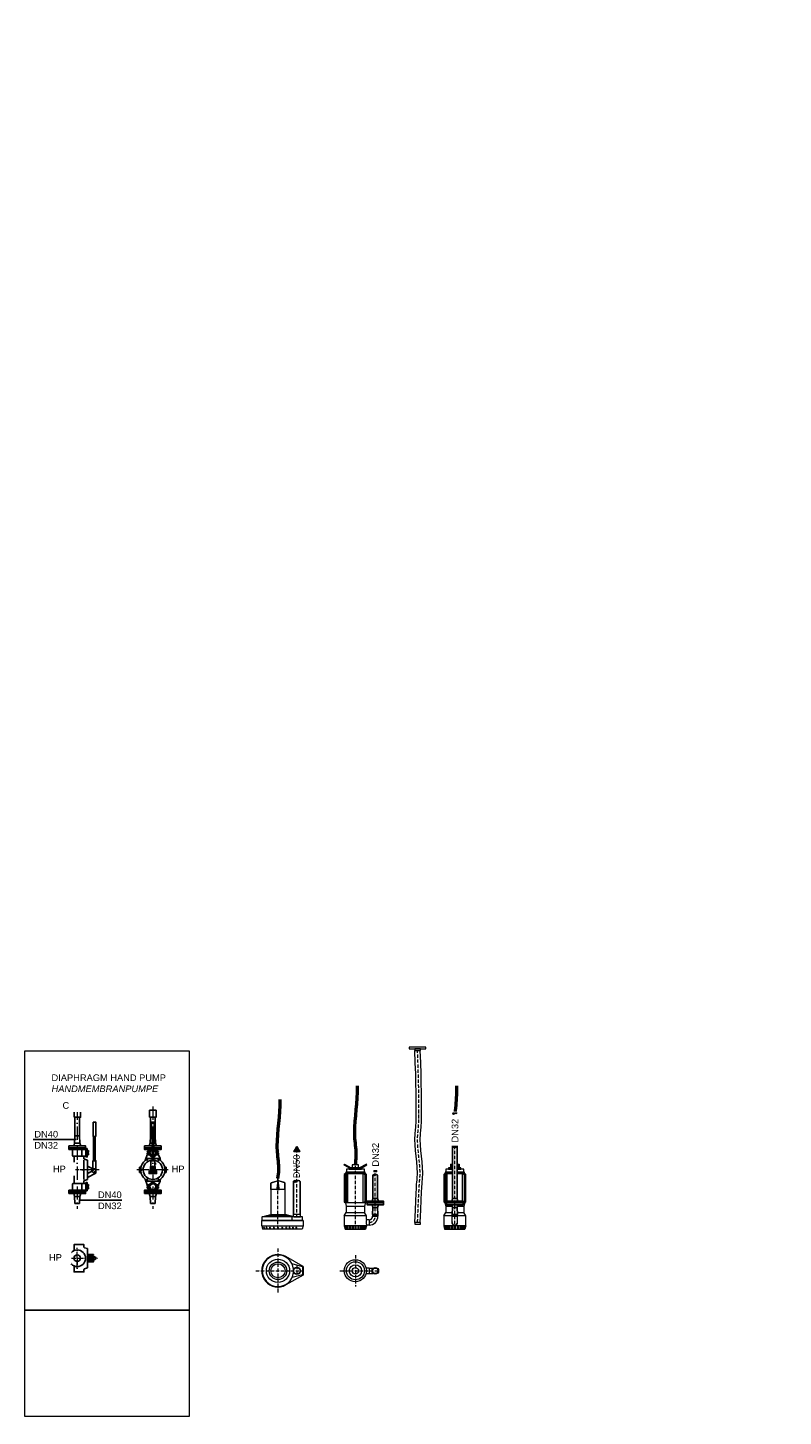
# Model space of a CAD drawing. Header units: millimetres. Extents: x -48448 to 452754, y -13941 to 17062.
# Tile 36 of 256: x 1033 to 7856, y -13941 to -1403. Entities that reach past the tile are written whole.
import ezdxf

# ---------------------------------------------------------------- set-up
doc = ezdxf.new("R2010")
doc.units = ezdxf.units.MM
doc.linetypes.add('ACAD_ISO10W100', pattern=[18, 12, -3, 0, -3])
doc.linetypes.add('JIS_02_1.0', pattern=[2, 1, -1])
doc.layers.add('Bemaßung', color=7, linetype='Continuous', lineweight=13)
doc.layers.add('Beschriftung', color=7, linetype='Continuous')
doc.layers.add('Detail Rohrdurchführung', color=7, linetype='Continuous')
doc.styles.add('LBB3.5M1000', font='isocp.shx', dxfattribs={"height": 3.5})

msp = doc.modelspace()

# ---------------------------------------------------------------- hatches: boundary and pattern name
h = msp.add_hatch(color=256)
h.dxf.hatch_style = 1
h.paths.add_polyline_path([(4171.904, -11763.662, 0.430570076), (4150.704, -11763.662, 0.430570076)])
at = {"layer": 'Bemaßung'}
h = msp.add_hatch(color=256, dxfattribs=at)
h.dxf.hatch_style = 1
h.paths.add_polyline_path([(4902.787, -11512.365), (4889.57, -11489.472), (4876.353, -11512.365)])
h = msp.add_hatch(color=256, dxfattribs=at)
h.dxf.hatch_style = 1
h.paths.add_polyline_path([(4185.121, -11730.224), (4171.904, -11707.331), (4158.687, -11730.224)])

# ---------------------------------------------------------------- linework, layer by layer
at = {"linetype": 'ACAD_ISO10W100', "lineweight": 18, "ltscale": 10}
for p, q in [((1479.808, -11144.326), (1479.808, -12066.783)), ((2162.61, -11144.326), (2162.61, -12066.783)), ((1676.712, -11715.09), (1420.637, -11715.09)), ((1625.069, -11715.09), (1468.15, -11715.09)), ((2307.871, -11715.09), (2017.349, -11715.09))]:
    msp.add_line(p, q, dxfattribs=at)
for p, q in [((1404.808, -11532.09), (1404.808, -11516.09)), ((1432.265, -11532.09), (1404.808, -11532.09)), ((1432.265, -11532.09), (1558.168, -11532.09)), ((1455.658, -11474.09), (1447.808, -11500.09)), ((1455.658, -11474.09), (1458.608, -11410.09)), ((1455.658, -11474.09), (1503.958, -11474.09)), ((1458.608, -11410.09), (1501.008, -11410.09)), ((1501.008, -11410.09), (1503.958, -11474.09)), ((1503.958, -11474.09), (1511.808, -11500.09)), ((1522.352, -11592.329), (1522.352, -11532.09)), ((1554.808, -11532.09), (1554.808, -11516.09)), ((1558.168, -11532.09), (1558.168, -11592.329)), ((2120.067, -11549.324), (2120.067, -11532.09)), ((2138.46, -11474.09), (2130.61, -11500.09)), ((2138.46, -11474.09), (2141.41, -11410.09)), ((2138.46, -11474.09), (2155.021, -11474.09)), ((2170.13, -11474.09), (2186.76, -11474.09)), ((2183.81, -11410.09), (2186.76, -11474.09)), ((2186.76, -11474.09), (2194.61, -11500.09)), ((2205.153, -11549.324), (2205.153, -11532.09)), ((1437.265, -11587.329), (1437.265, -11537.09)), ((1558.168, -11592.329), (1442.265, -11592.329)), ((1540.181, -11628.632), (1540.181, -11801.549)), ((1570.234, -11557.186), (1578.234, -11558.257)), ((1570.234, -11565.186), (1578.234, -11564.115)), ((1572.146, -11557.442), (1573.025, -11552.252)), ((1572.146, -11564.93), (1573.025, -11570.12)), ((1573.729, -11627.59), (1573.729, -11802.59)), ((1578.234, -11558.257), (1581.015, -11554.276)), ((1578.234, -11564.115), (1581.015, -11568.096)), ((2093.159, -11630.257), (2097.859, -11612.717)), ((2097.859, -11612.717), (2114.115, -11572.73)), ((2097.859, -11612.717), (2155.051, -11612.717)), ((2120.099, -11549.322), (2111.344, -11549.791)), ((2111.344, -11557.186), (2111.344, -11549.791)), ((2111.344, -11572.582), (2111.344, -11565.186)), ((2120.099, -11573.05), (2111.344, -11572.582)), ((2117.182, -11565.186), (2117.334, -11564.813)), ((2117.182, -11565.186), (2117.334, -11564.813)), ((2120.099, -11549.436), (2120.495, -11557.409)), ((2120.099, -11572.936), (2120.495, -11564.963)), ((2123.526, -11549.436), (2123.13, -11557.409)), ((2123.526, -11572.936), (2123.13, -11564.963)), ((2126.911, -11548.957), (2123.524, -11549.138)), ((2126.911, -11573.415), (2123.524, -11573.234)), ((2170.16, -11612.717), (2227.361, -11612.717)), ((2180.516, -11655.34), (2185.916, -11655.34)), ((2198.309, -11548.957), (2201.696, -11549.138)), ((2198.309, -11573.415), (2201.696, -11573.234)), ((2201.695, -11549.436), (2202.09, -11557.409)), ((2201.695, -11572.936), (2202.09, -11564.963)), ((2205.121, -11549.436), (2204.725, -11557.409)), ((2205.121, -11572.936), (2204.725, -11564.963)), ((2205.121, -11549.322), (2213.876, -11549.791)), ((2205.121, -11573.05), (2213.876, -11572.582)), ((2208.038, -11565.186), (2207.886, -11564.813)), ((2208.038, -11565.186), (2207.886, -11564.813)), ((2227.361, -11612.717), (2211.105, -11572.73)), ((2213.876, -11557.186), (2213.876, -11549.791)), ((2213.876, -11572.582), (2213.876, -11565.186)), ((2232.061, -11630.257), (2227.361, -11612.717)), ((1573.729, -11681.582), (1619.221, -11706.304)), ((1573.729, -11748.598), (1619.221, -11723.877)), ((1573.729, -11785.063), (1642.846, -11747.502)), ((1612.657, -11727.444), (1631, -11745.787)), ((1616.987, -11705.09), (1648.071, -11705.09)), ((1648.071, -11705.09), (1648.071, -11738.716)), ((2041.11, -11740.09), (2041.11, -11690.09)), ((2041.11, -11690.09), (2055.862, -11690.09)), ((2041.11, -11709.59), (2044.013, -11709.59)), ((2041.11, -11720.59), (2044.013, -11720.59)), ((2041.11, -11740.09), (2055.862, -11740.09)), ((2140.308, -11692.8), (2145.404, -11683.974)), ((2150.5, -11692.8), (2162.61, -11680.69)), ((2162.61, -11680.69), (2174.721, -11692.8)), ((2184.912, -11692.8), (2179.816, -11683.974)), ((2180.516, -11662.54), (2185.916, -11662.54)), ((2284.11, -11690.09), (2269.358, -11690.09)), ((2284.11, -11740.09), (2269.358, -11740.09)), ((2284.11, -11709.59), (2281.208, -11709.59)), ((2284.11, -11720.59), (2281.208, -11720.59)), ((2284.11, -11740.09), (2284.11, -11690.09)), ((1432.265, -11898.09), (1404.808, -11898.09)), ((1404.808, -11898.09), (1404.808, -11914.09)), ((1432.265, -11898.09), (1558.168, -11898.09)), ((1437.265, -11842.851), (1437.265, -11893.09)), ((1558.168, -11837.851), (1442.265, -11837.851)), ((1522.352, -11837.851), (1522.352, -11898.09)), ((1554.808, -11898.09), (1554.808, -11914.09)), ((1558.168, -11898.09), (1558.168, -11837.851)), ((1570.234, -11864.994), (1578.234, -11866.066)), ((1570.234, -11872.994), (1578.234, -11871.923)), ((1572.146, -11865.25), (1573.025, -11860.061)), ((1572.146, -11872.738), (1573.025, -11877.928)), ((1578.234, -11866.066), (1581.015, -11862.084)), ((1578.234, -11871.923), (1581.015, -11875.904)), ((2093.159, -11799.924), (2097.859, -11817.463)), ((2097.859, -11817.463), (2227.361, -11817.463)), ((2097.859, -11817.463), (2114.115, -11857.451)), ((2120.099, -11857.13), (2111.344, -11857.599)), ((2111.344, -11857.599), (2111.344, -11864.994)), ((2111.344, -11872.994), (2111.344, -11880.39)), ((2120.099, -11880.859), (2111.344, -11880.39)), ((2117.182, -11864.994), (2117.334, -11865.368)), ((2120.067, -11880.857), (2120.067, -11898.09)), ((2120.099, -11857.244), (2120.495, -11865.218)), ((2120.099, -11880.744), (2120.495, -11872.771)), ((2123.526, -11857.244), (2123.13, -11865.218)), ((2123.526, -11880.744), (2123.13, -11872.771)), ((2126.911, -11856.765), (2123.524, -11856.947)), ((2126.911, -11881.224), (2123.524, -11881.042)), ((2198.309, -11856.765), (2201.696, -11856.947)), ((2198.309, -11881.224), (2201.696, -11881.042)), ((2201.695, -11857.244), (2202.09, -11865.218)), ((2201.695, -11880.744), (2202.09, -11872.771)), ((2205.121, -11857.244), (2204.725, -11865.218)), ((2205.121, -11880.744), (2204.725, -11872.771)), ((2205.121, -11857.13), (2213.876, -11857.599)), ((2205.121, -11880.859), (2213.876, -11880.39)), ((2205.153, -11880.857), (2205.153, -11898.09)), ((2208.038, -11864.994), (2207.886, -11865.368)), ((2227.361, -11817.463), (2211.105, -11857.451)), ((2213.876, -11857.599), (2213.876, -11864.994)), ((2213.876, -11872.994), (2213.876, -11880.39)), ((2232.061, -11799.924), (2227.361, -11817.463)), ((1455.658, -11956.09), (1447.808, -11930.09)), ((1455.658, -11956.09), (1503.958, -11956.09)), ((1455.658, -11956.09), (1458.608, -12020.09)), ((1458.608, -12020.09), (1501.008, -12020.09)), ((1501.008, -12020.09), (1503.958, -11956.09)), ((1503.958, -11956.09), (1511.808, -11930.09)), ((2138.46, -11956.09), (2130.61, -11930.09)), ((2138.46, -11956.09), (2186.76, -11956.09)), ((2138.46, -11956.09), (2141.41, -12020.09)), ((2141.41, -12020.09), (2183.81, -12020.09)), ((2183.81, -12020.09), (2186.76, -11956.09)), ((2186.76, -11956.09), (2194.61, -11930.09)), ((4150.704, -11974.792), (4143.904, -11998.792)), ((4150.704, -12054.792), (4143.904, -12030.792)), ((4150.704, -11974.792), (4193.104, -11974.792)), ((4193.104, -11974.792), (4199.904, -11998.792)), ((4193.104, -12054.792), (4199.904, -12030.792)), ((4868.37, -11974.792), (4861.57, -11998.792)), ((4868.37, -12054.792), (4861.57, -12030.792)), ((4868.37, -11974.792), (4910.77, -11974.792)), ((4910.77, -11974.792), (4917.57, -11998.792)), ((4910.77, -12054.792), (4917.57, -12030.792)), ((4150.704, -12054.792), (4147.754, -12118.792)), ((4196.054, -12118.792), (4147.754, -12118.792)), ((4147.754, -12133.792), (4196.054, -12133.792)), ((4150.704, -12054.792), (4193.104, -12054.792)), ((4196.054, -12118.792), (4193.104, -12054.792)), ((4868.37, -12054.792), (4865.42, -12118.792)), ((4913.72, -12118.792), (4865.42, -12118.792)), ((4865.42, -12133.792), (4913.72, -12133.792)), ((4868.37, -12054.792), (4910.77, -12054.792)), ((4913.72, -12118.792), (4910.77, -12054.792)), ((1573.729, -12426.49), (1573.729, -12601.49)), ((1604.182, -12500.532), (1604.171, -12527.449))]:
    msp.add_line(p, q)
at = {"linetype": 'ACAD_ISO10W100', "lineweight": 18, "ltscale": 2.5}
for p, q in [((4889.57, -12251.792), (4889.57, -11512.365)), ((3991.904, -12251.792), (3991.904, -11650.039)), ((3292.679, -12251.792), (3292.679, -11763.7)), ((4171.904, -12133.792), (4171.904, -11744.912)), ((3292.679, -12426.451), (3292.679, -12828.124)), ((3991.904, -12485.753), (3991.904, -12768.823)), ((3091.843, -12627.288), (3525.866, -12627.288)), ((3462.679, -12582.697), (3462.679, -12671.878)), ((3850.369, -12627.288), (4210.957, -12627.288))]:
    msp.add_line(p, q, dxfattribs=at)
at = {"color": 253, "linetype": 'JIS_02_1.0', "lineweight": 9, "ltscale": 25}
for p, q in [((2097.727, -11628.42), (2119.993, -11615.565)), ((2115.288, -11633.125), (2102.433, -11610.86)), ((2205.227, -11615.565), (2227.493, -11628.42)), ((2209.933, -11633.125), (2222.788, -11610.86)), ((2067.965, -11715.09), (2042.255, -11715.09)), ((2055.11, -11727.945), (2055.11, -11702.235)), ((2257.255, -11715.09), (2282.965, -11715.09)), ((2270.11, -11702.235), (2270.11, -11727.945)), ((2119.993, -11814.616), (2097.727, -11801.76)), ((2115.288, -11797.055), (2102.433, -11819.321)), ((2227.493, -11801.76), (2205.227, -11814.616)), ((2209.933, -11797.055), (2222.788, -11819.321))]:
    msp.add_line(p, q, dxfattribs=at)
at = {"linetype": 'ACAD_ISO10W100', "lineweight": 18, "ltscale": 5}
for p, q in [((1385.669, -12513.99), (1662.872, -12513.99)), ((1479.808, -12608.129), (1479.808, -12419.851)), ((1479.808, -12513.99), (1479.808, -12608.129))]:
    msp.add_line(p, q, dxfattribs=at)
for points in [[(1450.486, -11240.102), (1509.131, -11240.102), (1509.131, -11177.847), (1450.486, -11177.847)], [(1458.608, -11410.09), (1501.008, -11410.09), (1501.008, -11240.102), (1458.608, -11240.102)], [(2133.288, -11240.102), (2191.932, -11240.102), (2191.932, -11177.847), (2133.288, -11177.847)], [(1622.213, -11285.09), (1647.013, -11285.09), (1647.013, -11413.513), (1622.213, -11413.513)], [(2150.21, -11285.09), (2175.011, -11285.09), (2175.011, -11413.513), (2150.21, -11413.513)], [(1404.808, -11500.09), (1554.808, -11500.09), (1554.808, -11516.09), (1404.808, -11516.09)], [(1569.275, -11523.45), (1558.168, -11523.45), (1558.168, -11598.922), (1569.275, -11598.922)], [(1627.011, -11413.513), (1642.12, -11413.513), (1642.168, -11633.905), (1627.058, -11633.905)], [(2155.008, -11413.513), (2170.117, -11413.513), (2170.165, -11633.905), (2155.056, -11633.905)], [(4889.57, -11489.472), (4876.353, -11512.365), (4902.787, -11512.365)], [(1570.234, -11566.949), (1570.234, -11555.423), (1569.275, -11555.423), (1569.275, -11566.949)], [(2136.958, -11749.881), (2129, -11749.881), (2129, -11727.551), (2136.958, -11727.551)], [(2188.263, -11749.881), (2196.221, -11749.881), (2196.221, -11727.551), (2188.263, -11727.551)], [(4171.904, -11707.331), (4158.687, -11730.224), (4185.121, -11730.224)], [(1569.275, -11906.73), (1558.168, -11906.73), (1558.168, -11831.259), (1569.275, -11831.259)], [(1570.234, -11863.232), (1570.234, -11874.757), (1569.275, -11874.757), (1569.275, -11863.232)], [(1404.808, -11930.09), (1554.808, -11930.09), (1554.808, -11914.09), (1404.808, -11914.09)], [(2087.61, -11930.09), (2237.61, -11930.09), (2237.61, -11914.09), (2087.61, -11914.09)], [(4096.904, -12014.792), (4246.904, -12014.792), (4246.904, -11998.792), (4096.904, -11998.792)], [(4096.904, -12014.792), (4246.904, -12014.792), (4246.904, -12030.792), (4096.904, -12030.792)], [(4814.57, -12014.792), (4964.57, -12014.792), (4964.57, -11998.792), (4814.57, -11998.792)], [(4814.57, -12014.792), (4964.57, -12014.792), (4964.57, -12030.792), (4814.57, -12030.792)], [(1573.729, -12488.338), (1573.729, -12480.38), (1625.611, -12480.38), (1625.611, -12488.338)], [(1573.729, -12539.643), (1573.729, -12547.601), (1625.611, -12547.601), (1625.611, -12539.643)]]:
    msp.add_lwpolyline(points, close=True)
for points in [[(2175.011, -11410.09), (2183.81, -11410.09), (2183.81, -11240.102), (2141.41, -11240.102), (2141.41, -11410.09), (2150.21, -11410.09)], [(4868.37, -11207.088), (4868.37, -11207.088), (4868.37, -11974.792)], [(4910.77, -11974.792), (4910.77, -11207.088)], [(2155.03, -11516.09), (2087.61, -11516.09), (2087.61, -11500.09), (2155.027, -11500.09)], [(2155.03, -11516.09), (2087.61, -11516.09), (2087.61, -11532.09), (2138.581, -11532.09)], [(2170.136, -11500.09), (2237.61, -11500.09), (2237.61, -11516.09), (2170.139, -11516.09)], [(2186.64, -11532.09), (2237.61, -11532.09), (2237.61, -11516.09), (2170.139, -11516.09)], [(1558.168, -11557.186), (1569.275, -11557.186)], [(1569.275, -11565.186), (1558.168, -11565.186)], [(1570.234, -11557.186), (1570.234, -11565.186)], [(1578.234, -11564.115), (1578.234, -11558.257)], [(1648.071, -11705.09), (1648.071, -11633.905), (1621.155, -11633.905), (1621.155, -11705.09)], [(2111.344, -11557.186), (2117.664, -11557.186)], [(2117.664, -11565.186), (2111.344, -11565.186)], [(2179.816, -11683.974), (2179.816, -11633.905), (2145.404, -11633.905), (2145.404, -11683.974)], [(2179.816, -11664.34), (2179.816, -11653.54)], [(2180.516, -11651.74), (2185.916, -11651.74)], [(2186.616, -11653.54), (2186.616, -11664.34)], [(2213.876, -11557.186), (2207.556, -11557.186)], [(2207.556, -11565.186), (2213.876, -11565.186)], [(2053.543, -11703.936), (2044.013, -11708.848), (2044.013, -11721.333), (2053.645, -11727.205)], [(2140.308, -11732.74), (2136.958, -11732.74), (2136.958, -11744.692), (2140.308, -11744.692)], [(2140.308, -11692.8), (2140.308, -11749.881), (2150.5, -11749.881), (2150.5, -11692.8)], [(2174.721, -11709.114), (2150.5, -11709.114)], [(2150.5, -11721.066), (2174.721, -11721.066)], [(2174.721, -11732.74), (2150.5, -11732.74)], [(2150.5, -11744.692), (2174.721, -11744.692)], [(2184.912, -11692.8), (2184.912, -11749.881), (2174.721, -11749.881), (2174.721, -11692.8)], [(2185.916, -11666.14), (2180.516, -11666.14)], [(2184.912, -11744.692), (2188.263, -11744.692), (2188.263, -11732.74), (2184.912, -11732.74)], [(2271.678, -11703.936), (2281.208, -11708.848), (2281.208, -11721.333), (2271.575, -11727.205)], [(4171.904, -11763.662), (4150.704, -11763.662), (4150.704, -11974.792)], [(4193.104, -11974.792), (4193.104, -11763.662)], [(1570.234, -11872.994), (1570.234, -11864.994)], [(1578.234, -11866.066), (1578.234, -11871.923)], [(2186.64, -11898.09), (2237.61, -11898.09), (2237.61, -11914.09), (2087.61, -11914.09), (2087.61, -11898.09), (2138.581, -11898.09)], [(2117.664, -11864.994), (2111.344, -11864.994)], [(2111.344, -11872.994), (2117.664, -11872.994)], [(2207.556, -11864.994), (2213.876, -11864.994)], [(2213.876, -11872.994), (2207.556, -11872.994)], [(1634.613, -12500.532), (1573.729, -12500.532)], [(1573.729, -12527.449), (1634.613, -12527.449)], [(1620.421, -12500.532), (1620.421, -12488.338), (1608.47, -12488.338), (1608.47, -12500.532)], [(1608.47, -12527.449), (1608.47, -12539.643), (1620.421, -12539.643), (1620.421, -12527.449)]]:
    msp.add_lwpolyline(points)
for points in [[(1573.729, -11802.59), (1543.887, -11810.586, 0.339454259), (1540.181, -11815.416), (1540.181, -11837.851), (1450.707, -11837.851), (1450.707, -11592.329), (1540.181, -11592.329), (1540.181, -11614.765, 0.339454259), (1543.887, -11619.594), (1573.729, -11627.59)], [(1450.707, -12444.866), (1450.707, -12391.229), (1540.181, -12391.229), (1540.181, -12413.665, 0.339454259), (1543.887, -12418.494), (1573.729, -12426.49)], [(1573.729, -12601.49), (1543.887, -12609.486, 0.339454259), (1540.181, -12614.316), (1540.181, -12636.751), (1450.707, -12636.751), (1450.707, -12583.114)]]:
    msp.add_lwpolyline(points, format="xyb")
at = {"color": 253, "linetype": 'JIS_02_1.0', "lineweight": 9, "ltscale": 25}
for points in [[(2102.625, -11625.593), (2108.992, -11629.422), (2115.228, -11625.822), (2115.096, -11618.393), (2108.728, -11614.563), (2102.492, -11618.163)], [(2210.125, -11618.393), (2209.992, -11625.822), (2216.228, -11629.422), (2222.596, -11625.593), (2222.728, -11618.163), (2216.492, -11614.563)], [(2055.11, -11722.29), (2061.61, -11718.69), (2061.61, -11711.49), (2055.11, -11707.89), (2048.61, -11711.49), (2048.61, -11718.69)], [(2270.11, -11707.89), (2263.61, -11711.49), (2263.61, -11718.69), (2270.11, -11722.29), (2276.61, -11718.69), (2276.61, -11711.49)], [(2115.096, -11811.788), (2115.228, -11804.359), (2108.992, -11800.759), (2102.625, -11804.588), (2102.492, -11812.017), (2108.728, -11815.617)], [(2222.596, -11804.588), (2216.228, -11800.759), (2209.992, -11804.359), (2210.125, -11811.788), (2216.492, -11815.617), (2222.728, -11812.017)]]:
    msp.add_lwpolyline(points, close=True, dxfattribs=at)
for centre in [(2108.86, -11621.993), (2216.36, -11621.993), (2055.11, -11715.09), (2270.11, -11715.09), (2108.86, -11808.188), (2216.36, -11808.188)]:
    msp.add_circle(centre, 5.8, dxfattribs=at)
for centre, radius in [((2121.813, -11561.186), 4), ((2203.408, -11561.186), 4), ((1614.446, -11715.09), 5.976), ((1638.071, -11738.716), 5.976), ((2121.813, -11868.994), 4), ((2162.61, -11868.994), 27.165), ((2203.408, -11868.994), 4), ((1479.808, -12513.99), 75), ((1479.808, -12513.99), 29.322), ((1634.613, -12513.99), 13.458), ((1634.613, -12513.99), 12.4)]:
    msp.add_circle(centre, radius)
for centre, radius, start, end in [((1432.265, -11537.09), 5, 0, 90), ((2162.61, -11561.186), 37.736, 101.5852924, 161.0906264), ((2162.61, -11561.186), 37.736, 18.9093736, 78.4883923), ((1442.265, -11587.329), 5, 180, 270), ((2162.61, -11715.09), 109.637, 129.3061176, 174.1605867), ((2162.61, -11715.09), 87.5, 94.953814, 85.0478921), ((2121.813, -11561.186), 5.763, 104.1357255, 255.8642745), ((2121.813, -11561.186), 5.763, 284.1357255, 75.8642745), ((2162.61, -11561.186), 37.736, 198.9093736, 258.4395433), ((2162.61, -11561.186), 27.165, 106.1936575, 253.8311782), ((2162.61, -11561.186), 27.165, 286.1244441, 73.9003917), ((2162.61, -11561.186), 37.736, 281.5364435, 341.0906264), ((2182.481, -11653.54), 2.664, 137.498989, 222.501011), ((2189.423, -11658.94), 9.607, 157.9929183, 202.0070817), ((2183.952, -11653.54), 2.664, 317.498989, 42.501011), ((2177.009, -11658.94), 9.607, 337.9929183, 22.0070817), ((2203.408, -11561.186), 5.763, 104.1357255, 255.8642745), ((2203.408, -11561.186), 5.763, 284.1357255, 75.8642745), ((2162.61, -11715.09), 109.637, 5.8394133, 50.6938824), ((1614.446, -11715.09), 10, 298.5209249, 61.4790751), ((1638.071, -11738.716), 10, 225, 0), ((2162.61, -11715.09), 109.637, 186.343835, 230.6938824), ((2182.481, -11664.34), 2.664, 137.498989, 222.501011), ((2183.952, -11664.34), 2.664, 317.498989, 42.501011), ((2162.61, -11715.09), 109.637, 309.3061176, 353.656165), ((1432.265, -11893.09), 5, 270, 0), ((1442.265, -11842.851), 5, 90, 180), ((2121.813, -11868.994), 5.763, 104.1357255, 255.8642745), ((2121.813, -11868.994), 5.763, 284.1357255, 75.8642745), ((2162.61, -11868.994), 37.736, 18.9093736, 161.0906264), ((2162.61, -11868.994), 37.736, 198.9093736, 341.0906264), ((2203.408, -11868.994), 5.763, 104.1357255, 255.8642745), ((2203.408, -11868.994), 5.763, 284.1357255, 75.8642745)]:
    msp.add_arc(centre, radius, start, end)
at = {"linetype": 'Continuous', "ltscale": 10}
for centre, start, end in [((4161.304, -11773.689), 43.4094698, 136.5905302), ((4161.304, -11753.635), 223.4094698, 316.5905302), ((4182.504, -11773.689), 43.4094698, 136.5905302)]:
    msp.add_arc(centre, 14.591, start, end, dxfattribs=at)
at = {"linetype": 'ACAD_ISO10W100', "lineweight": 18, "ltscale": 2.5}
msp.add_arc((4114.904, -12133.792), 57, 270, 0, dxfattribs=at)
for centre, major_axis, ratio, start_param, end_param in [((1577.02, -11553.264), (-2.924, -11.544), 0.346061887, 1.570796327, 4.71238898), ((2121.813, -11549.436), (0, -7.75), 0.221058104, 7.853981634, 10.995574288), ((2203.408, -11572.936), (0, 7.75), 0.221058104, 7.853981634, 10.995574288), ((1577.02, -11861.073), (-2.924, -11.544), 0.346061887, 1.570796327, 4.71238898), ((2121.813, -11857.244), (0, -7.75), 0.221058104, 7.853981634, 10.995574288), ((2203.408, -11880.744), (0, 7.75), 0.221058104, 7.853981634, 10.995574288)]:
    msp.add_ellipse(centre, major_axis=major_axis, ratio=ratio, start_param=start_param, end_param=end_param)
at = {"extrusion": (0, 0, -1)}
for centre, major_axis, ratio, start_param, end_param in [((1577.02, -11569.108), (-2.924, 11.544), 0.346061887, 1.570796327, 4.71238898), ((2121.813, -11572.936), (0, 7.75), 0.221058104, 7.853981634, 10.995574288), ((2203.408, -11549.436), (0, -7.75), 0.221058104, 7.853981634, 10.995574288), ((1577.02, -11876.916), (-2.924, 11.544), 0.346061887, 1.570796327, 4.71238898), ((2121.813, -11880.744), (0, 7.75), 0.221058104, 7.853981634, 10.995574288), ((2203.408, -11857.244), (0, -7.75), 0.221058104, 7.853981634, 10.995574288)]:
    msp.add_ellipse(centre, major_axis=major_axis, ratio=ratio, start_param=start_param, end_param=end_param, dxfattribs=at)
at = {"linetype": 'ACAD_ISO10W100', "lineweight": 18, "ltscale": 2.5}
msp.add_open_spline([(4553.544, -12191.164), (4567.124, -11851.716), (4593.595, -11689.365), (4526.243, -11460.86), (4577.032, -11268.426), (4553.544, -10639.164)], degree=3, knots=[312.33261129, 312.33261129, 312.33261129, 312.33261129, 397.890704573, 802.651329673, 989.305701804, 989.305701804, 989.305701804, 989.305701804], dxfattribs=at)
at = {"layer": 'Bemaßung', "color": 1}
for p, q in [((3901.904, -11747.721), (3891.904, -11757.721)), ((3895.111, -11674.738), (3899.305, -11667.475)), ((3908.78, -11747.721), (3898.78, -11757.721)), ((3898.78, -11757.721), (3898.78, -12003.14)), ((4081.904, -11747.721), (3901.904, -11747.721)), ((3917.825, -11747.721), (3907.825, -11757.721)), ((3907.825, -11757.721), (3907.825, -12003.14)), ((3930.638, -11747.721), (3920.638, -11757.721)), ((3920.638, -11757.721), (3920.638, -12003.14)), ((3953.946, -11708.706), (3953.946, -11699.022)), ((4029.862, -11708.706), (4029.862, -11699.022)), ((4063.169, -11757.721), (4053.169, -11747.721)), ((4063.169, -12003.14), (4063.169, -11757.721)), ((4065.983, -11747.721), (4075.983, -11757.721)), ((4075.028, -11747.721), (4085.028, -11757.721)), ((4075.983, -11757.721), (4075.983, -12003.14)), ((4081.904, -11747.721), (4091.904, -11757.721)), ((4088.696, -11674.738), (4084.503, -11667.475)), ((4085.028, -11757.721), (4085.028, -12003.14)), ((4799.57, -11747.721), (4789.57, -11757.721)), ((4806.446, -11747.721), (4796.446, -11757.721)), ((4796.446, -11757.721), (4796.446, -12003.14)), ((4868.37, -11747.721), (4799.57, -11747.721)), ((4815.491, -11747.721), (4805.491, -11757.721)), ((4805.491, -11757.721), (4805.491, -12003.14)), ((4828.305, -11747.721), (4818.305, -11757.721)), ((4818.305, -11757.721), (4818.305, -12003.14)), ((4979.57, -11747.721), (4910.77, -11747.721)), ((4960.836, -11757.721), (4950.836, -11747.721)), ((4960.836, -12003.14), (4960.836, -11757.721)), ((4963.649, -11747.721), (4973.649, -11757.721)), ((4972.694, -11747.721), (4982.694, -11757.721)), ((4973.649, -11757.721), (4973.649, -12003.14)), ((4979.57, -11747.721), (4989.57, -11757.721)), ((4982.694, -11757.721), (4982.694, -12003.14)), ((3228.679, -11891.792), (3228.679, -11836.949)), ((3230.679, -11891.792), (3230.679, -11836.949)), ((3233.605, -11830.264), (3286.372, -11813.888)), ((3234.197, -11832.174), (3287.882, -11815.513)), ((3351.161, -11832.174), (3297.476, -11815.513)), ((3351.754, -11830.264), (3298.987, -11813.888)), ((3354.679, -11891.792), (3354.679, -11836.949)), ((3356.679, -11891.792), (3356.679, -11836.949)), ((3891.904, -12003.14), (3901.904, -12013.14)), ((3898.78, -12003.14), (3908.78, -12013.14)), ((3901.904, -12013.14), (3909.952, -12043.176)), ((4081.904, -12013.14), (3901.904, -12013.14)), ((3907.825, -12003.14), (3917.825, -12013.14)), ((3920.638, -12003.14), (3930.638, -12013.14)), ((4053.169, -12013.14), (4063.169, -12003.14)), ((4075.983, -12003.14), (4065.983, -12013.14)), ((4081.904, -12013.14), (4073.856, -12043.176)), ((4085.028, -12003.14), (4075.028, -12013.14)), ((4091.904, -12003.14), (4081.904, -12013.14)), ((4789.57, -12003.14), (4799.57, -12013.14)), ((4796.446, -12003.14), (4806.446, -12013.14)), ((4799.57, -12013.14), (4807.618, -12043.176)), ((4814.57, -12013.14), (4799.57, -12013.14)), ((4805.491, -12003.14), (4815.491, -12013.14)), ((4818.305, -12003.14), (4828.305, -12013.14)), ((4950.836, -12013.14), (4960.836, -12003.14)), ((4973.649, -12003.14), (4963.649, -12013.14)), ((4979.57, -12013.14), (4964.57, -12013.14)), ((4979.57, -12013.14), (4971.522, -12043.176)), ((4982.694, -12003.14), (4972.694, -12013.14)), ((4989.57, -12003.14), (4979.57, -12013.14)), ((3150.679, -12139.552), (3228.679, -12118.652)), ((3513.055, -12139.552), (3150.679, -12139.552)), ((3150.679, -12169.552), (3150.679, -12139.552)), ((3397.807, -12129.672), (3187.552, -12129.672)), ((3213.679, -12122.671), (3371.679, -12122.671)), ((3434.679, -12139.552), (3356.679, -12118.652)), ((3420.604, -12169.552), (3420.604, -12139.552)), ((3515.679, -12169.552), (3513.055, -12139.552)), ((3891.904, -12131.723), (3909.952, -12101.687)), ((4091.904, -12131.723), (3891.904, -12131.723)), ((3909.952, -12043.176), (4073.856, -12043.176)), ((3909.952, -12043.176), (3909.952, -12101.687)), ((3909.952, -12101.687), (4073.856, -12101.687)), ((4073.856, -12043.176), (4073.856, -12101.687)), ((4091.904, -12131.723), (4073.856, -12101.687)), ((4147.754, -12118.792), (4196.054, -12118.792)), ((4789.57, -12131.723), (4807.618, -12101.687)), ((4863.42, -12131.723), (4789.57, -12131.723)), ((4807.618, -12043.176), (4865.079, -12043.176)), ((4807.618, -12043.176), (4807.618, -12101.687)), ((4807.618, -12101.687), (4866.209, -12101.687)), ((4865.42, -12118.792), (4913.72, -12118.792)), ((4912.932, -12101.687), (4971.522, -12101.687)), ((4914.061, -12043.176), (4971.522, -12043.176)), ((4989.57, -12131.723), (4915.72, -12131.723)), ((4971.522, -12043.176), (4971.522, -12101.687)), ((4989.57, -12131.723), (4971.522, -12101.687)), ((3145.679, -12174.552), (3150.679, -12169.552)), ((3145.679, -12221.756), (3145.679, -12174.552)), ((3145.679, -12174.552), (3520.679, -12174.552)), ((3145.679, -12221.756), (3520.679, -12221.756)), ((3145.679, -12221.756), (3153.728, -12251.792)), ((3150.679, -12169.552), (3515.679, -12169.552)), ((3163.888, -12235.784), (3162.874, -12251.792)), ((3166.86, -12235.784), (3167.874, -12251.792)), ((3186.687, -12236.303), (3185.267, -12251.792)), ((3190.85, -12236.303), (3192.27, -12251.792)), ((3216.606, -12236.732), (3214.849, -12251.792)), ((3221.753, -12236.732), (3223.509, -12251.792)), ((3251.762, -12236.991), (3249.803, -12251.792)), ((3257.504, -12236.991), (3259.463, -12251.792)), ((3289.707, -12237.079), (3287.679, -12251.792)), ((3295.651, -12237.079), (3297.679, -12251.792)), ((3327.855, -12236.991), (3325.896, -12251.792)), ((3333.596, -12236.991), (3335.555, -12251.792)), ((3363.606, -12236.732), (3361.849, -12251.792)), ((3368.753, -12236.732), (3370.509, -12251.792)), ((3394.509, -12236.303), (3393.088, -12251.792)), ((3398.671, -12236.303), (3400.091, -12251.792)), ((3424.919, -12235.806), (3423.499, -12251.295)), ((3429.082, -12235.806), (3430.502, -12251.295)), ((3455.33, -12235.309), (3453.91, -12250.798)), ((3459.492, -12235.309), (3460.913, -12250.798)), ((3520.679, -12221.756), (3512.631, -12251.792)), ((3520.679, -12174.552), (3515.679, -12169.552)), ((3520.679, -12174.552), (3520.679, -12221.756)), ((4091.904, -12221.756), (3891.904, -12221.756)), ((3891.904, -12221.756), (3899.952, -12251.792)), ((3903.056, -12225.709), (3903.056, -12251.792)), ((3908.056, -12225.709), (3908.056, -12251.792)), ((3917.892, -12226.745), (3917.892, -12251.792)), ((3924.963, -12226.745), (3924.963, -12251.792)), ((3937.783, -12227.54), (3937.783, -12251.792)), ((3946.443, -12227.54), (3946.443, -12251.792)), ((3961.371, -12228.039), (3961.371, -12251.792)), ((3971.03, -12228.039), (3971.03, -12251.792)), ((3986.904, -12228.209), (3986.904, -12251.792)), ((3996.904, -12228.209), (3996.904, -12251.792)), ((4012.778, -12228.039), (4012.778, -12251.792)), ((4022.437, -12228.039), (4022.437, -12251.792)), ((4037.365, -12227.54), (4037.365, -12251.792)), ((4046.025, -12227.54), (4046.025, -12251.792)), ((4058.844, -12226.745), (4058.844, -12251.792)), ((4065.916, -12226.745), (4065.916, -12251.792)), ((4075.752, -12225.709), (4075.752, -12251.792)), ((4080.752, -12225.709), (4080.752, -12251.792)), ((4091.904, -12221.756), (4083.856, -12251.792)), ((4989.57, -12221.756), (4789.57, -12221.756)), ((4789.57, -12221.756), (4797.618, -12251.792)), ((4800.722, -12225.709), (4800.722, -12251.792)), ((4805.722, -12225.709), (4805.722, -12251.792)), ((4815.558, -12226.745), (4815.558, -12251.792)), ((4822.63, -12226.745), (4822.63, -12251.792)), ((4835.449, -12227.54), (4835.449, -12251.792)), ((4844.109, -12227.54), (4844.109, -12251.792)), ((4859.037, -12228.039), (4859.037, -12251.792)), ((4868.696, -12228.039), (4868.696, -12251.792)), ((4884.57, -12228.209), (4884.57, -12251.792)), ((4894.57, -12228.209), (4894.57, -12251.792)), ((4910.444, -12228.039), (4910.444, -12251.792)), ((4920.103, -12228.039), (4920.103, -12251.792)), ((4935.031, -12227.54), (4935.031, -12251.792)), ((4943.691, -12227.54), (4943.691, -12251.792)), ((4956.511, -12226.745), (4956.511, -12251.792)), ((4963.582, -12226.745), (4963.582, -12251.792)), ((4973.418, -12225.709), (4973.418, -12251.792)), ((4978.418, -12225.709), (4978.418, -12251.792)), ((4989.57, -12221.756), (4981.522, -12251.792)), ((3520.679, -12587.288), (3365.003, -12499.31)), ((3515.679, -12591.124), (3420.604, -12565.649)), ((3515.679, -12591.124), (3515.679, -12663.451)), ((3520.679, -12627.288), (3515.679, -12627.288)), ((3520.679, -12587.288), (3520.679, -12667.288)), ((4114.904, -12603.138), (4153.854, -12603.138)), ((4114.904, -12651.438), (4153.854, -12651.438)), ((3520.679, -12667.288), (3365.003, -12755.265)), ((3515.679, -12663.451), (3420.604, -12688.926))]:
    msp.add_line(p, q, dxfattribs=at)
at = {"layer": 'Bemaßung'}
for p, q in [((4849.57, -11663.674), (4868.37, -11663.674)), ((4849.57, -11663.674), (4849.57, -11697.552)), ((4852.805, -11697.552), (4852.805, -11667.665)), ((4852.805, -11667.665), (4868.37, -11667.665)), ((4910.77, -11663.674), (4929.57, -11663.674)), ((4926.336, -11667.665), (4910.77, -11667.665)), ((4926.336, -11697.552), (4926.336, -11667.665)), ((4929.57, -11663.674), (4929.57, -11697.552)), ((4865.42, -12190.792), (4865.42, -12133.792)), ((4913.72, -12190.792), (4913.72, -12133.792))]:
    msp.add_line(p, q, dxfattribs=at)
at = {"layer": 'Bemaßung', "color": 1}
for points in [[(4478.544, -10624.098), (4628.544, -10624.098), (4628.544, -10608.098), (4478.544, -10608.098)], [(4527.394, -10639.164), (4579.694, -10639.164), (4579.694, -10624.164), (4527.394, -10624.164)], [(3904.935, -11747.721), (4078.873, -11747.721), (4078.873, -11735.397), (3904.935, -11735.397)], [(3910.512, -11735.397), (4073.296, -11735.397), (4073.296, -11710.176), (3910.512, -11710.176)], [(3962.789, -11697.552), (4021.019, -11697.552), (4021.019, -11671.792), (3962.789, -11671.792)], [(3228.679, -12118.652), (3356.679, -12118.652), (3356.679, -11891.792), (3228.679, -11891.792)], [(3282.349, -11891.792), (3303.01, -11891.792), (3301.01, -11846.925), (3284.349, -11846.925)], [(4145.754, -12133.792), (4198.054, -12133.792), (4198.054, -12118.792), (4145.754, -12118.792)], [(4863.42, -12133.792), (4915.72, -12133.792), (4915.72, -12118.792), (4863.42, -12118.792)], [(4527.394, -12206.164), (4579.694, -12206.164), (4579.694, -12191.164), (4527.394, -12191.164)], [(2494.984, -12983.919), (1002.94, -12983.919), (1002.94, -13940.593), (2494.984, -13940.593)]]:
    msp.add_lwpolyline(points, close=True, dxfattribs=at)
for points in [[(3953.946, -11708.706), (3888.528, -11670.937), (3892.721, -11663.674), (3953.946, -11699.022)], [(3891.904, -11757.721), (3891.904, -12003.14)], [(3936.76, -11698.784), (3936.76, -11710.176), (4047.048, -11710.176), (4047.048, -11698.784)], [(4032.409, -11697.552), (3951.399, -11697.552)], [(4029.862, -11708.706), (4095.28, -11670.937), (4091.087, -11663.674), (4029.862, -11699.022)], [(4091.904, -12003.14), (4091.904, -11757.721)], [(4789.57, -11757.721), (4789.57, -12003.14)], [(4868.37, -11735.397), (4802.601, -11735.397), (4802.601, -11747.721), (4868.37, -11747.721)], [(4868.37, -11710.176), (4808.178, -11710.176), (4808.178, -11735.397), (4868.37, -11735.397)], [(4834.426, -11697.552), (4834.426, -11710.176), (4868.37, -11710.176)], [(4868.37, -11697.552), (4834.426, -11697.552)], [(4868.37, -11671.792), (4860.455, -11671.792), (4860.455, -11697.552), (4868.37, -11697.552)], [(4910.77, -11697.552), (4918.685, -11697.552), (4918.685, -11671.792), (4910.77, -11671.792)], [(4944.714, -11697.552), (4910.77, -11697.552)], [(4910.77, -11710.176), (4944.714, -11710.176), (4944.714, -11697.552)], [(4910.77, -11735.397), (4970.962, -11735.397), (4970.962, -11710.176), (4910.77, -11710.176)], [(4910.77, -11747.721), (4976.539, -11747.721), (4976.539, -11735.397), (4910.77, -11735.397)], [(4989.57, -12003.14), (4989.57, -11757.721)], [(3434.679, -12139.552), (3495.179, -12139.552), (3495.179, -12119.792), (3430.179, -12119.792), (3430.179, -12138.346)], [(3891.904, -12131.723), (3891.904, -12221.756)], [(4091.904, -12164.829), (4091.904, -12131.723)], [(4789.57, -12131.723), (4789.57, -12221.756)], [(4989.57, -12221.756), (4989.57, -12131.723)], [(3512.631, -12251.792), (3153.728, -12251.792)], [(3899.952, -12251.792), (4083.856, -12251.792)], [(4091.904, -12164.829), (4114.904, -12164.829), (4114.904, -12216.756), (4091.904, -12216.756)], [(4091.904, -12221.756), (4091.904, -12216.756)], [(4797.618, -12251.792), (4981.522, -12251.792)], [(4088.475, -12601.324), (4114.904, -12601.324), (4114.904, -12653.251), (4088.475, -12653.251)]]:
    msp.add_lwpolyline(points, dxfattribs=at)
msp.add_lwpolyline([(3288.486, -11846.925), (3296.872, -11846.925), (3295.909, -11795.426, 0.408746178), (3293.909, -11793.463), (3291.449, -11793.463, 0.408746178), (3289.45, -11795.426)], format="xyb", close=True, dxfattribs=at)
for centre, radius in [((3292.679, -12627.288), 105.128), ((3991.904, -12627.288), 100), ((3292.679, -12627.288), 79), ((3292.679, -12627.288), 64), ((3462.679, -12627.288), 32.5), ((3462.679, -12627.288), 30.15), ((3991.904, -12627.288), 81.392), ((3991.904, -12627.288), 55.144), ((3991.904, -12627.288), 29.115), ((4171.904, -12627.288), 30.15), ((4171.904, -12627.288), 24.15)]:
    msp.add_circle(centre, radius, dxfattribs=at)
for centre, radius, start, end in [((3235.679, -11836.949), 7, 107.2415112, 180), ((3235.679, -11836.949), 5, 107.2415112, 180), ((3292.679, -11816.923), 7, 25.6979748, 154.3020252), ((3292.679, -11816.923), 5, 16.3807942, 163.6192058), ((3349.679, -11836.949), 5, 0, 72.7584888), ((3349.679, -11836.949), 7, 0, 72.7584888), ((4114.904, -12133.792), 32.85, 270, 0), ((4114.904, -12133.792), 81.15, 270, 0), ((3165.374, -12235.989), 1.5, 7.8485552, 172.1514448), ((3188.769, -12236.59), 2.101, 7.8485552, 172.1514448), ((3219.179, -12237.087), 2.598, 7.8485552, 172.1514448), ((3254.633, -12237.387), 2.898, 7.8485552, 172.1514448), ((3292.679, -12237.489), 3, 7.8485552, 172.1514448), ((3330.726, -12237.387), 2.898, 7.8485552, 172.1514448), ((3366.179, -12237.087), 2.598, 7.8485552, 172.1514448), ((3396.59, -12236.59), 2.101, 7.8485552, 172.1514448), ((3427.001, -12236.093), 2.101, 7.8485552, 172.1514448), ((3457.411, -12235.596), 2.101, 7.8485552, 172.1514448), ((3905.556, -12225.709), 2.5, 0, 180), ((3921.428, -12226.745), 3.536, 0, 180), ((3942.113, -12227.54), 4.33, 0, 180), ((3966.201, -12228.039), 4.83, 0, 180), ((3991.904, -12228.209), 5, 0, 180), ((4017.607, -12228.039), 4.83, 0, 180), ((4041.695, -12227.54), 4.33, 0, 180), ((4062.38, -12226.745), 3.536, 0, 180), ((4078.252, -12225.709), 2.5, 0, 180), ((4188.475, -12190.792), 100, 164.951635, 195.048365), ((4803.222, -12225.709), 2.5, 0, 180), ((4819.094, -12226.745), 3.536, 0, 180), ((4839.779, -12227.54), 4.33, 0, 180), ((4863.867, -12228.039), 4.83, 0, 180), ((4889.57, -12228.209), 5, 0, 180), ((4915.273, -12228.039), 4.83, 0, 180), ((4939.361, -12227.54), 4.33, 0, 180), ((4960.046, -12226.745), 3.536, 0, 180), ((4975.918, -12225.709), 2.5, 0, 180), ((3292.679, -12627.288), 147, 60.5278177, 299.4721823), ((3292.679, -12627.288), 142, 6.0875457, 353.9124543)]:
    msp.add_arc(centre, radius, start, end, dxfattribs=at)
at = {"layer": 'Bemaßung'}
for radius, start, end in [(25.963, 158.4588935, 21.5411065), (24.15, 180, 0)]:
    msp.add_arc((4889.57, -12190.792), radius, start, end, dxfattribs=at)
at = {"layer": 'Bemaßung', "color": 1}
for points, knots in [([(4529.394, -12191.164), (4541.289, -11861.618), (4570.933, -11694.413), (4502.093, -11460.86), (4552.882, -11268.426), (4529.394, -10639.164)], [297.375842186, 297.375842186, 297.375842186, 297.375842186, 397.890704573, 802.651329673, 989.305701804, 989.305701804, 989.305701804, 989.305701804]), ([(4577.694, -12191.164), (4592.345, -11844.946), (4616.728, -11685.915), (4550.393, -11460.86), (4601.182, -11268.426), (4577.694, -10639.164)], [322.55335069, 322.55335069, 322.55335069, 322.55335069, 397.890704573, 802.651329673, 989.305701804, 989.305701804, 989.305701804, 989.305701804])]:
    msp.add_open_spline(points, degree=3, knots=knots, dxfattribs=at)
at = {"layer": 'Bemaßung', "color": 1, "lineweight": 50}
for points in [[(3991.904, -11671.792), (3999.835, -11595), (3987.717, -11433.491), (4010.791, -11015.033), (4010.791, -10958.247)], [(3292.679, -11793.463), (3300.61, -11716.671), (3288.493, -11555.162), (3311.566, -11136.705), (3311.566, -11079.918)]]:
    msp.add_spline(points, degree=3, dxfattribs=at)
msp.add_open_spline([(4894.189, -11203.806), (4900.451, -11140.921), (4909.374, -11059.101), (4908.629, -10977.177), (4908.457, -10958.247)], degree=3, knots=[469.297256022, 469.297256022, 469.297256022, 469.297256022, 658.256727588, 715.043584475, 715.043584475, 715.043584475, 715.043584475], dxfattribs=at)

# ---------------------------------------------------------------- texts
at = {"layer": 'Beschriftung', "attachment_point": 1, "style": 'LBB3.5M1000', "bg_fill": 2}
for s, insert, char_height, width in [('\\pi74.897;{\\fArial|b1|i0|c0|p34;GROUND PLAN\\L\\P\\pi221.06;\\fArial|b1|i1|c0|p34;\\lGRUNDRISS}', (-18332.719, -1169.659), 150, 1682.94636), ('\\pi387.94;{\\fArial|b1|i0|c0|p34;SECTION\\L\\P\\pi383.65;\\fArial|b1|i1|c0|p34;\\lSCHNITT}', (-8854.021, -4143.164), 150, 1682.94636), ('\\pi204.36;{\\fArial|b0|i0|c0|p34;EMERGENCY EXIT\\P\\pi304.68;\\fArial|b0|i1|c0|p34;NOTAUSGANG}', (-18577.721, -6956.755), 80, 1397.41521)]:
    msp.add_mtext(s, dxfattribs=dict(at, insert=insert, char_height=char_height, width=width))
at = {"layer": 'Detail Rohrdurchführung', "insert": (-4256.999, -2212.156), "char_height": 150, "width": 3525.83214, "attachment_point": 1, "style": 'LBB3.5M1000', "bg_fill": 2}
msp.add_mtext('\\pi352.65;{\\fArial|b1|i0|c0|p34;DETAIL PIPE PENETRATION\\P\\pi148.57;\\fArial|b1|i1|c0|p34;DETAIL ROHRDURCHFÜHRUNG}', dxfattribs=at)

# ---------------------------------------------------------------- next in the draw order: texts
at = {"layer": 'Beschriftung', "attachment_point": 1, "style": 'LBB3.5M1000', "bg_fill": 2}
for s, insert, char_height, width in [('\\pi387.94;{\\fArial|b1|i0|c0|p34;SECTION\\L\\P\\pi383.65;\\fArial|b1|i1|c0|p34;\\lSCHNITT}', (-37990.525, -4143.164), 150, 1682.94636), ('\\pi30.171;{\\fArial|b1|i0|c0|p34;MOV - MOTOR DRIVE (FOR HYDRANT \\P\\pi286.54;REFUELING SYSTEM ONLY)\\P\\pi139.2;\\fArial|b1|i1|c0|p34;MOV - MOTORANTRIEB (NUR BEI\\P\\pi48.371;HYDRANTENBETANKUNGSSYSTEM)\\fArial|b0|i0|c0|p34; }', (-13664.406, -5961.127), 80, 2074.14918)]:
    msp.add_mtext(s, dxfattribs=dict(at, insert=insert, char_height=char_height, width=width))
at = {"layer": 'Beschriftung', "color": 1, "char_height": 60, "attachment_point": 1, "style": 'LBB3.5M1000', "bg_fill": 2}
for s, insert, width in [('{\\fArial|b0|i0|c0|p34;\\C256;C}', (1346.479, -11104.33), 172.60266), ('{\\fArial|b0|i0|c0|p34;\\C256;DN40\\PDN32}', (1092.33, -11364.089), 249.74458), ('{\\fArial|b0|i0|c0|p34;\\C256;HP}', (1259.683, -11677.969), 172.60266), ('{\\fArial|b0|i0|c0|p34;\\C256;HP}', (2332.113, -11677.969), 172.60266), ('{\\fArial|b0|i0|c0|p34;\\C256;DN40\\PDN32}', (1666.763, -11910.751), 249.74458), ('{\\fArial|b0|i0|c0|p34;\\C256;HP}', (1224.715, -12476.869), 172.60266)]:
    msp.add_mtext(s, dxfattribs=dict(at, insert=insert, width=width))
at = {"layer": 'Beschriftung', "color": 1, "char_height": 60, "width": 249.74458, "attachment_point": 1, "rotation": 90, "style": 'LBB3.5M1000', "bg_fill": 2}
for s, insert in [('{\\fArial|b0|i0|c0|p34;\\C256;DN32}', (4861.551, -11468.781)), ('{\\fArial|b0|i0|c0|p34;\\C256;DN32}', (4143.885, -11686.64)), ('{\\fArial|b0|i0|c0|p34;\\C256;DN50}', (3430.365, -11791.418))]:
    msp.add_mtext(s, dxfattribs=dict(at, insert=insert))
at = {"layer": 'Detail Rohrdurchführung', "insert": (-3192.1, -2732.732), "char_height": 60, "width": 1395.72282, "attachment_point": 1, "style": 'LBB3.5M1000', "bg_fill": 2}
msp.add_mtext('\\pi93.728;{\\fArial|b0|i0|c0|p34;NO SCALE / \\fArial|b0|i1|c0|p34;OHNE MASSSTAB}', dxfattribs=at)

# ---------------------------------------------------------------- next in the draw order: hatches: boundary and pattern name
h = msp.add_hatch(color=256)
h.dxf.hatch_style = 1
h.paths.add_polyline_path([(4889.57, -11207.088, 0.430570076), (4868.37, -11207.088, 0.430570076)])
h = msp.add_hatch(color=256)
h.dxf.hatch_style = 1
h.paths.add_polyline_path([(3432.529, -11819.529, 0.430570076), (3462.679, -11819.529, 0.430570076)])
at = {"layer": 'Bemaßung'}
h = msp.add_hatch(color=256, dxfattribs=at)
h.dxf.hatch_style = 1
h.paths.add_polyline_path([(3489.114, -11550.442), (3462.679, -11504.656), (3436.245, -11550.442)])

# ---------------------------------------------------------------- next in the draw order: linework, layer by layer
at = {"linetype": 'ACAD_ISO10W100', "lineweight": 18, "ltscale": 2.5}
msp.add_line((3462.679, -12146.375), (3462.679, -11550.442), dxfattribs=at)
msp.add_lwpolyline([(3462.679, -11504.656), (3436.245, -11550.442), (3489.114, -11550.442)], close=True)
for points in [[(3462.679, -11819.529), (3432.529, -11819.529), (3432.529, -12119.792)], [(3492.829, -12119.792), (3492.829, -11819.529)]]:
    msp.add_lwpolyline(points)
at = {"linetype": 'Continuous', "ltscale": 10}
for centre, radius, start, end in [((4878.97, -11217.115), 14.591, 43.4094698, 136.5905302), ((4878.97, -11197.06), 14.591, 223.4094698, 316.5905302), ((4900.17, -11217.115), 14.591, 43.4094698, 136.5905302), ((3447.604, -11833.789), 20.751, 43.4094698, 136.5905302), ((3447.604, -11805.268), 20.751, 223.4094698, 316.5905302), ((3477.754, -11833.789), 20.751, 43.4094698, 136.5905302)]:
    msp.add_arc(centre, radius, start, end, dxfattribs=at)
at = {"layer": 'Detail Rohrdurchführung', "linetype": 'Continuous', "ltscale": 10}
for p, q in [((1468.704, -11442.177), (1080.097, -11442.177)), ((1881.557, -11988.839), (1492.951, -11988.839))]:
    msp.add_line(p, q, dxfattribs=at)

# ---------------------------------------------------------------- next in the draw order: texts
at = {"layer": 'Beschriftung', "attachment_point": 1, "style": 'LBB3.5M1000', "bg_fill": 2}
for s, insert, char_height, width in [('\\pi179.16;{\\fArial|b1|i0|c0|p34;FILLING PIPE\\L\\P\\pi267.41;\\fArial|b1|i1|c0|p34;\\lFÜLLROHR}', (-9487.418, -1966.453), 150, 1682.94636), ('{\\fArial|b0|i0|c0|p34;DIAPHRAGM HAND PUMP\\P\\fArial|b0|i1|c0|p34;HANDMEMBRANPUMPE}', (1247.297, -10853.763), 60, 1191.42113)]:
    msp.add_mtext(s, dxfattribs=dict(at, insert=insert, char_height=char_height, width=width))

# ---------------------------------------------------------------- next in the draw order: linework, layer by layer
at = {"layer": 'Bemaßung', "color": 1}
msp.add_lwpolyline([(1002.94, -12983.919), (2494.984, -12983.919), (2494.984, -10644.451), (1002.94, -10644.451)], close=True, dxfattribs=at)

# ---------------------------------------------------------------- next in the draw order: texts
at = {"layer": 'Detail Rohrdurchführung', "insert": (-33393.503, -2212.156), "char_height": 150, "width": 3525.83214, "attachment_point": 1, "style": 'LBB3.5M1000', "bg_fill": 2}
msp.add_mtext('\\pi352.65;{\\fArial|b1|i0|c0|p34;DETAIL PIPE PENETRATION\\P\\pi148.57;\\fArial|b1|i1|c0|p34;DETAIL ROHRDURCHFÜHRUNG}', dxfattribs=at)

# ---------------------------------------------------------------- next in the draw order: texts
at = {"layer": 'Beschriftung', "insert": (-38623.923, -1966.453), "char_height": 150, "width": 1682.94636, "attachment_point": 1, "style": 'LBB3.5M1000', "bg_fill": 2}
msp.add_mtext('\\pi179.16;{\\fArial|b1|i0|c0|p34;FILLING PIPE\\L\\P\\pi267.41;\\fArial|b1|i1|c0|p34;\\lFÜLLROHR}', dxfattribs=at)

# ---------------------------------------------------------------- next in the draw order: texts
at = {"layer": 'Beschriftung', "color": 1, "insert": (-8199.953, -2870.784), "char_height": 80, "width": 796.16329, "attachment_point": 1, "rotation": 0.5725445, "style": 'LBB3.5M1000', "bg_fill": 2}
msp.add_mtext('\\pi217.24;{\\fArial|b0|i0|c0|p34;\\C256;SLOPE\\P\\pi8.9411;0,5% GEFÄLLE}', dxfattribs=at)

doc.saveas('drawing.dxf')
